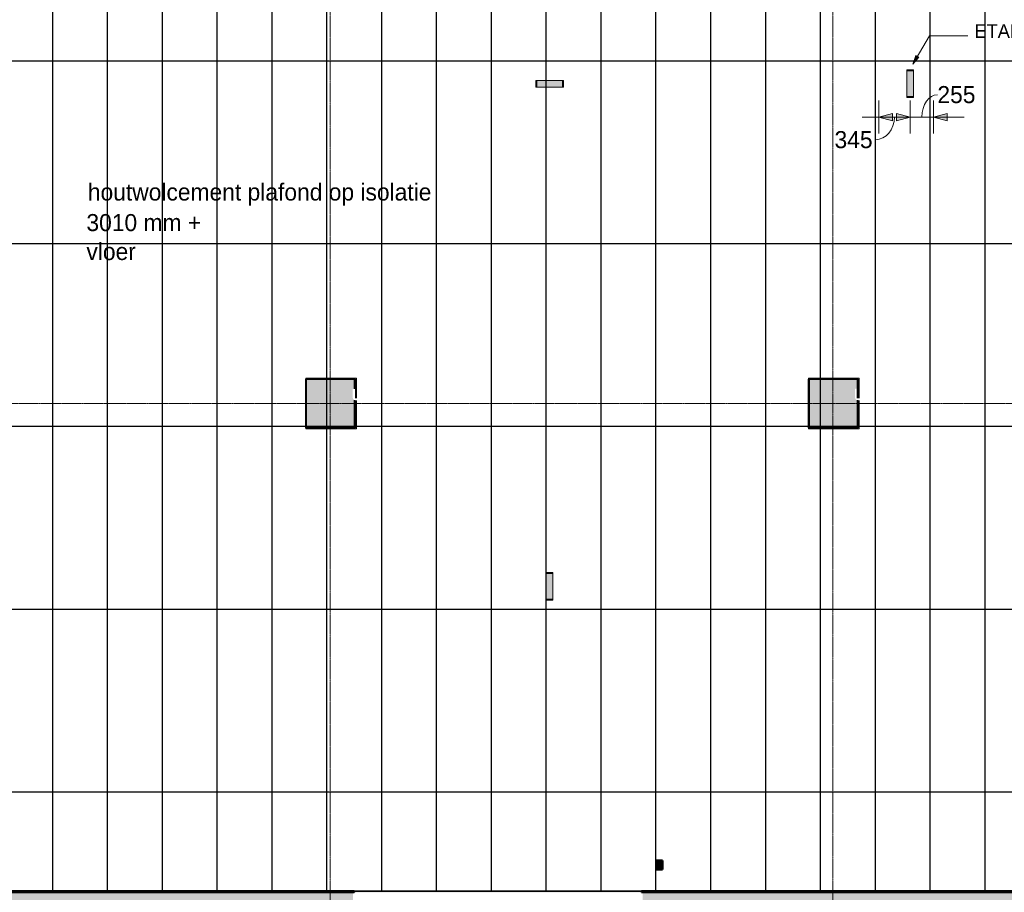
# Model space of a CAD drawing. Header units: millimetres. Extents: x -1224 to 86389, y -20577 to 46356.
# Tile 12 of 46: x 12119 to 22891, y 19478 to 29029. Entities that reach past the tile are written whole.
import ezdxf

# ---------------------------------------------------------------- set-up
doc = ezdxf.new("R2010")
doc.units = ezdxf.units.MM
doc.linetypes.add('stramien', pattern=[22.225, 12.7, -3.175, 3.175, -3.175])
for name, color, linetype, lineweight in [('A-ANNO-DIMS', 1, 'Continuous', 18), ('A-ANNO-IDEN', 2, 'Continuous', 18), ('A-CLNG-IDEN', 6, 'Continuous', 18), ('A-CLNG-SUSP', 5, 'Continuous', 25), ('A-FLOR-PATT', 8, 'Continuous', 18), ('A-GENM', 6, 'Continuous', 18), ('A-WALL-PATT', 2, 'Continuous', 50), ('I-WALL', 2, 'Continuous', 25), ('S-COLS', 6, 'Continuous', 18), ('S-GRID', 1, 'Continuous', 18)]:
    doc.layers.add(name, color=color, linetype=linetype, lineweight=lineweight)
doc.layers.add('ATN HWC', color=240, linetype='Continuous')
doc.styles.add('Frutiger', font='txt', dxfattribs={"height": 186.571782})
doc.styles.add('Frutiger_2', font='txt', dxfattribs={"height": 149.257426})

msp = doc.modelspace()

# ---------------------------------------------------------------- hatches: boundary and pattern name
at = {"layer": 'A-ANNO-DIMS'}
for points in [[(21516.6, 27963.5), (21666.6, 27923.3), (21666.6, 28003.7)], [(21861.8, 27963.5), (21711.8, 28003.7), (21711.8, 27923.3)], [(21861.8, 27963.5), (21711.8, 28003.7), (21711.8, 27923.3)], [(22116.6, 27963.5), (22266.6, 27923.3), (22266.6, 28003.7)]]:
    msp.add_hatch(color=256, dxfattribs=at).paths.add_polyline_path(points, flags=0)
at = {"layer": 'A-ANNO-IDEN'}
msp.add_hatch(color=256, dxfattribs=at).paths.add_polyline_path([(21889, 28542.9), (21955.1, 28620), (21924.7, 28637.9)], flags=0)
at = {"layer": 'A-FLOR-PATT'}
h = msp.add_hatch(color=50, dxfattribs=at)
h.paths.add_polyline_path([(52906.9, 2678.2), (53916.6, 2678.2), (53916.6, 2928.2), (54166.6, 2928.2), (54166.6, 2980.2), (52283.6, 2980.2), (52283.6, 2678.2), (52292.3, 2678.2)], flags=0)
h.paths.add_polyline_path([(50449.6, 2678.2), (52083.6, 2678.2), (52083.6, 2980.2), (50449.6, 2980.2), (50449.6, 2871.9)], flags=0)
h.paths.add_polyline_path([(50249.6, 2978.2), (50249.6, 2980.2), (43716.6, 2980.2), (43716.6, 2978.2), (47375, 2978.2)], flags=0)
h.paths.add_polyline_path([(42729.6, 8041.2), (43303.6, 8041.2), (43303.6, 8615.2), (42729.6, 8615.2), (42729.6, 8051.2)], flags=0)
h.paths.add_polyline_path([(48783.6, 8051.2), (48793.6, 8051.2), (48793.6, 8605.2), (48239.6, 8605.2), (48239.6, 8051.2), (48249.6, 8051.2)], flags=0)
h.paths.add_polyline_path([(48759.1, 8061.2), (48249.6, 8061.2), (48249.6, 8595.2), (48783.6, 8595.2), (48783.6, 8061.2), (48763.3, 8061.2)], flags=0)
h.paths.add_polyline_path([(42749.6, 8061.2), (42749.6, 8595.2), (43283.6, 8595.2), (43283.6, 8061.2)], flags=0)
h.paths.add_polyline_path([(43303.6, 13541.2), (43303.6, 14115.2), (42729.6, 14115.2), (42729.6, 13541.2), (43283.6, 13541.2)], flags=0)
h.paths.add_polyline_path([(48783.6, 13551.2), (48793.6, 13551.2), (48793.6, 14105.2), (48239.6, 14105.2), (48239.6, 13551.2), (48249.6, 13551.2)], flags=0)
h.paths.add_polyline_path([(48778.3, 13561.2), (48249.6, 13561.2), (48249.6, 14095.2), (48783.6, 14095.2), (48783.6, 13561.2)], flags=0)
h.paths.add_polyline_path([(43260.8, 13561.2), (42749.6, 13561.2), (42749.6, 14095.2), (43283.6, 14095.2), (43283.6, 13561.2)], flags=0)
h.paths.add_polyline_path([(54136.2, 17385.2), (54166.6, 17385.2), (54166.6, 17395.2), (53816.6, 17395.2), (53816.6, 17385.2)], flags=0)
h.paths.add_polyline_path([(43715.1, 17393.2), (43716.6, 17393.2), (43716.6, 17395.2), (37666.6, 17395.2), (37666.6, 17393.2), (43687.1, 17393.2)], flags=0)
h.paths.add_polyline_path([(53816.6, 17595.2), (54166.6, 17595.2), (54166.6, 17605.2), (53816.6, 17605.2)], flags=0)
h.paths.add_polyline_path([(43116.6, 17705.2), (43116.6, 17715.2), (42916.6, 17715.2), (42916.6, 17705.2), (43072.5, 17705.2)], flags=0)
h.paths.add_polyline_path([(41566.6, 17908.2), (41566.6, 19078.2), (41416.6, 19078.2), (41416.6, 17908.2), (41535.8, 17908.2)], flags=0)
h.paths.add_polyline_path([(48240.6, 19051.2), (48793.6, 19051.2), (48793.6, 19605.2), (48240.6, 19605.2), (48240.6, 19227.9)], flags=0)
h.paths.add_polyline_path([(48763.4, 19061.2), (48249.6, 19061.2), (48249.6, 19595.2), (48783.6, 19595.2), (48783.6, 19061.2)], flags=0)
h.paths.add_polyline_path([(54166.6, 19227.9), (54166.6, 19228.2), (54136.2, 19227.9)], flags=0)
h.paths.add_polyline_path([(31748.7, 19478.2), (31916.6, 19478.2), (31916.6, 19480.2), (18922, 19480.2), (18922, 19490.2), (15782, 19490.2), (15782, 19480.2), (4674.6, 19480.2), (4674.6, 19490.2), (4666.6, 19490.2), (4666.6, 19478.2), (31743.1, 19478.2)], flags=0)
h.paths.add_polyline_path([(41535.8, 19578.2), (41566.6, 19578.2), (41565.5, 20734.4), (41416.6, 20734.4), (41416.6, 19578.2)], flags=0)
h.paths.add_polyline_path([(43564.6, 20951.2), (43564.6, 21061.2), (43563.3, 21061.2), (43563.3, 20951.2)], flags=0)
h.paths.add_polyline_path([(31916.6, 21051.2), (31916.6, 23626.2), (31766.6, 23626.2), (31766.6, 23346.8), (31770.6, 23346.8), (31770.6, 21682.8), (31766.6, 21682.8), (31766.6, 21051.2)], flags=0)
h.paths.add_polyline_path([(31656.6, 21051.2), (31656.6, 23736.2), (31606.6, 23736.2), (31606.6, 21051.2)], flags=0)
h.paths.add_polyline_path([(53521.6, 21051.2), (54166.6, 21051.2), (54166.6, 21061.2), (53816.6, 21061.2), (53816.6, 21051.9), (52292.3, 21051.2)], flags=0)
h.paths.add_polyline_path([(35990.6, 21053.2), (35990.6, 21061.2), (32116.6, 21061.2), (32116.6, 21053.2), (35082, 21053.2)], flags=0)
h.paths.add_polyline_path([(36090.6, 21053.2), (36416.6, 21053.2), (36416.6, 21061.2), (36090.6, 21061.2)], flags=0)
h.paths.add_polyline_path([(46784.3, 21061.9), (46784.3, 21062.9), (46774.3, 21061.9)], flags=0)
h.paths.add_polyline_path([(54136.2, 21261.2), (54166.6, 21261.2), (54166.6, 21271.2), (53816.6, 21271.2), (53816.6, 21261.2)], flags=0)
h.paths.add_polyline_path([(54166.6, 22894.9), (54166.6, 22895.2), (54136.2, 22894.9)], flags=0)
h.paths.add_polyline_path([(31916.6, 23736.2), (31916.6, 23968.4), (31906.6, 23968.4), (31906.6, 23736.2), (31911.6, 23736.2)], flags=0)
h.paths.add_polyline_path([(32116.6, 23781.2), (32121.6, 23781.2), (32121.6, 23791.2), (32126.6, 23791.2), (32126.6, 24551.2), (32121.6, 24551.2), (32121.6, 24561.2), (32116.6, 24561.2), (32116.6, 23789.7)], flags=0)
h.paths.add_polyline_path([(48239.6, 24541.2), (48803.6, 24541.2), (48803.6, 24717.9), (48793.6, 24717.9), (48793.6, 24551.2), (48239.6, 24551.2), (48239.6, 24717.9), (48229.6, 24717.9), (48229.6, 24541.2)], flags=0)
h.paths.add_polyline_path([(32288.6, 24551.2), (32293.6, 24551.2), (32293.6, 25105.2), (32123.6, 25105.2), (32123.6, 26910.2), (32091.6, 26910.2), (32091.6, 25105.2), (31739.6, 25105.2), (31739.6, 25095.2), (32283.6, 25095.2), (32283.6, 24561.2), (32288.6, 24561.2)], flags=0)
h.paths.add_polyline_path([(31916.6, 24551.2), (31916.6, 24561.2), (31911.6, 24561.2), (31911.6, 24551.2)], flags=0)
h.paths.add_polyline_path([(31739.6, 24551.2), (31749.6, 24551.2), (31749.6, 24556.2), (31739.6, 24556.2)], flags=0)
h.paths.add_polyline_path([(26792.7, 24561.2), (26791.6, 24863), (26786.8, 24864.5), (26783.6, 24865.2), (26784.2, 24561.2)], flags=0)
h.paths.add_polyline_path([(21289.8, 24862.8), (21289.8, 24863.9), (21287.7, 24863.2)], flags=0)
h.paths.add_polyline_path([(21283.6, 24561.2), (21292.7, 24561.2), (21292.7, 24861.8), (21289.8, 24862.8), (21283.6, 24862.4), (21283.6, 24584.6)], flags=0)
h.paths.add_polyline_path([(15783.6, 24561.2), (15792.7, 24561.2), (15791.6, 24863), (15788, 24864.2), (15783.6, 24865.2), (15783.6, 24584.6)], flags=0)
h.paths.add_polyline_path([(10289.8, 24862.8), (10289.8, 24863.9), (10287.7, 24863.2)], flags=0)
h.paths.add_polyline_path([(10292.7, 24561.2), (10292.7, 24861.8), (10289.8, 24862.8), (10283.6, 24862.4), (10283.6, 24561.2)], flags=0)
h.paths.add_polyline_path([(54136.2, 24717.9), (54166.6, 24717.9), (54166.6, 24728.2), (53844.6, 24727.9), (53844.6, 24717.9)], flags=0)
h.paths.add_polyline_path([(21288.7, 24885.4), (21292.7, 24885.7), (21292.7, 25095.2), (21283.6, 25095.2), (21284.3, 24887.2), (21288.5, 24885.5)], flags=0)
h.paths.add_polyline_path([(10288.7, 24885.4), (10292.7, 24885.7), (10292.7, 25095.2), (10283.6, 25095.2), (10284.3, 24887.2), (10288.5, 24885.5)], flags=0)
h.paths.add_polyline_path([(26786.8, 24892.5), (26786, 24891.6), (26786.4, 24891.5)], flags=0)
h.paths.add_polyline_path([(26792.7, 24885.8), (26792.7, 25095.2), (26783.6, 25095.2), (26784.2, 24989), (26786.4, 24987.5), (26786.8, 24986.5), (26787.6, 24890.8), (26789.3, 24887.2), (26791.6, 24886.3)], flags=0)
h.paths.add_polyline_path([(15786.8, 24892.5), (15786, 24891.6), (15786.4, 24891.5)], flags=0)
h.paths.add_polyline_path([(15792.7, 24885.8), (15792.7, 25095.2), (15783.6, 25095.2), (15783.6, 24989.3), (15786.4, 24987.5), (15786.8, 24986.5), (15787.6, 24890.8), (15789.3, 24887.2)], flags=0)
h.paths.add_polyline_path([(53844.6, 24928.2), (54166.6, 24928.2), (54166.6, 24937.9), (53844.6, 24937.9)], flags=0)
h.paths.add_polyline_path([(48803.6, 24937.9), (48803.6, 25115.2), (48409.6, 25115.2), (48409.6, 25105.2), (48793.6, 25105.2), (48793.6, 24937.9)], flags=0)
h.paths.add_polyline_path([(48229.6, 24937.9), (48239.6, 24937.9), (48239.6, 25105.2), (48399.6, 25105.2), (48399.6, 25115.2), (48229.6, 25115.2), (48229.6, 25095.2)], flags=0)
h.paths.add_polyline_path([(54166.6, 26560.9), (54166.6, 26561.2), (54136.2, 26560.9)], flags=0)
h.paths.add_polyline_path([(32091.6, 27020.2), (34442.6, 27020.2), (34442.6, 27266.6), (34438.6, 27266.6), (34438.6, 28675.2), (34436.6, 28675.2), (34436.6, 27255.2), (34440.6, 27255.2), (34440.6, 27145.2), (34413.6, 27145.2), (34413.6, 27045.2), (32183.6, 27045.2), (32183.6, 30061.2), (31749.6, 30061.2), (31749.6, 30055.2), (31941.6, 30055.2), (31941.6, 30060.2), (32091.6, 30060.2), (32091.6, 27174.2)], flags=0)
h.paths.add_polyline_path([(36553.6, 27020.2), (38824.6, 27020.2), (38824.6, 35678.2), (37616.6, 35678.2), (37616.6, 35641.2), (38766.6, 35641.2), (38766.6, 35541.2), (38801.6, 35540.6), (38801.6, 27045.2), (36553.6, 27045.2), (36553.6, 27145.2), (36529.6, 27145.2), (36530.6, 27020.2)], flags=0)
h.paths.add_polyline_path([(44301.8, 27070.2), (44601.6, 27070.4), (44601.3, 27259.7), (43061.6, 27259.7), (43061.6, 27070.2), (43994.5, 27070.2)], flags=0)
h.paths.add_polyline_path([(42951.6, 27070.2), (42951.6, 27359.7), (42945.6, 27359.7), (42945.6, 27111.2), (38934.6, 27111.2), (38934.6, 27070.2), (42945.6, 27070.2)], flags=0)
h.paths.add_polyline_path([(34555.6, 28329.7), (34555.6, 28339.7), (34548.6, 28339.7), (34548.6, 28334.7), (34552.6, 28334.7), (34552.6, 28329.7)], flags=0)
h.paths.add_polyline_path([(36419.6, 28329.7), (36419.6, 28334.7), (36423.6, 28334.7), (36423.6, 28339.7), (36411.6, 28339.7), (36411.6, 28329.7)], flags=0)
h.paths.add_polyline_path([(54166.6, 28394.9), (54166.6, 28395.2), (54136.2, 28394.9)], flags=0)
h.paths.add_polyline_path([(36423.6, 28439.7), (36423.6, 28565.2), (36420.6, 28565.2), (36420.6, 28465.2), (34548.6, 28465.2), (34549.5, 28439.7), (36420.6, 28439.7)], flags=0)
h.paths.add_polyline_path([(22889.6, 29514.2), (22949.6, 29514.2), (22949.6, 30061.2), (22814.6, 30061.2), (22814.6, 30041.2), (22889.6, 30041.2), (22889.6, 29846)], flags=0)
h.paths.add_polyline_path([(48446.6, 30041.2), (48803.6, 30041.2), (48803.6, 30615.2), (48229.6, 30615.2), (48229.6, 30041.2), (48436.6, 30041.2)], flags=0)
h.paths.add_polyline_path([(37249.6, 30041.2), (37808.3, 30041.2), (37808.3, 30615.2), (37234.3, 30615.2), (37234.3, 30041.2)], flags=0)
h.paths.add_polyline_path([(19134.8, 30041.2), (19278.6, 30041.2), (19278.6, 30061.2), (19083.6, 30061.2), (19083.6, 30051.2), (19073.6, 30051.2), (19073.6, 30041.2), (19101, 30041.2)], flags=0)
h.paths.add_polyline_path([(21074.5, 30041.2), (21283.6, 30041.2), (21283.6, 30051.2), (20749.6, 30051.2), (20749.6, 30041.2), (20945, 30041.2)], flags=0)
h.paths.add_polyline_path([(48446.6, 30051.2), (48239.6, 30051.2), (48239.6, 30605.2), (48793.6, 30605.2), (48793.6, 30051.2), (48586.6, 30051.2)], flags=0)
h.paths.add_polyline_path([(37569.2, 30061.2), (37249.6, 30061.2), (37249.6, 30595.2), (37783.6, 30595.2), (37783.6, 30061.2), (37621.3, 30061.2)], flags=0)
h.paths.add_polyline_path([(26244.6, 30061.2), (26249.6, 30061.8), (26249.6, 30595.2), (26244.6, 30595.2), (26244.6, 30061.9)], flags=0)
h.paths.add_polyline_path([(15783.6, 30061.2), (15792.7, 30061.2), (15792.7, 30595.2), (15783.6, 30595.2), (15783.6, 30162.2)], flags=0)
h.paths.add_polyline_path([(10292.7, 30061.2), (10292.7, 30595.2), (10283.6, 30595.2), (10283.6, 30061.2)], flags=0)
h.paths.add_polyline_path([(22746.6, 30186.2), (22749.6, 30186.2), (22749.6, 30328.2), (22746.6, 30327.7)], flags=0)
h.paths.add_polyline_path([(19283.6, 30186.2), (19286.6, 30186.2), (19286.6, 30328.2), (19283.6, 30328.2), (19283.6, 30221.2)], flags=0)
h.paths.add_polyline_path([(32183.6, 30595.2), (32183.6, 35641.2), (37416.6, 35641.2), (37416.6, 35678.2), (32116.6, 35678.2), (32116.6, 30595.2)], flags=0)
h.paths.add_polyline_path([(31445.8, 31495.2), (31916.6, 31495.2), (31916.6, 31508.2), (26244.6, 31508.2), (26244.6, 31495.2), (31401.6, 31495.2)], flags=0)
h.paths.add_polyline_path([(24787.8, 31508.2), (24787.8, 31508.7), (24783.6, 31508.2)], flags=0)
h.paths.add_polyline_path([(54166.6, 33894.9), (54166.6, 33895.2), (54136.2, 33894.9)], flags=0)
h.paths.add_polyline_path([(38155.3, 35306.2), (38591.6, 35306.2), (38591.6, 35431.2), (37646.6, 35431.2), (37646.8, 35306.2)], flags=0)
h.paths.add_polyline_path([(35082, 35306.2), (35438.6, 35306.2), (35438.6, 35431.2), (34478.6, 35431.2), (34478.8, 35306.2)], flags=0)
h.paths.add_polyline_path([(17449.6, 35628.2), (17449.6, 35978.2), (17249.6, 35978.2), (17249.6, 35628.2), (17257.1, 35628.2)], flags=0)
h.paths.add_polyline_path([(42457.8, 35668.2), (48436.6, 35668.2), (48436.6, 35678.2), (41376.6, 35678.2), (41376.6, 35668.2), (41843.2, 35668.2)], flags=0)
h.paths.add_polyline_path([(4671.6, 35673.2), (4676.6, 35673.2), (4676.6, 35678.2), (4666.6, 35677.2), (4666.6, 35673.2), (4671, 35673.2)], flags=0)
h.paths.add_polyline_path([(53916.3, 35728.2), (53916.6, 35728.2), (53916.3, 35938.9)], flags=0)
h.paths.add_polyline_path([(38924.6, 35828.2), (39249.6, 35828.2), (39249.6, 35978.2), (37616.6, 35978.2), (37616.6, 35828.2), (38824.6, 35828.2)], flags=0)
h.paths.add_polyline_path([(36311.3, 35828.2), (37416.6, 35828.2), (37416.6, 35978.2), (35783.6, 35978.2), (35783.6, 35828.2)], flags=0)
h.paths.add_polyline_path([(18793.7, 35968.2), (19083.6, 35968.2), (19083.6, 35978.2), (17459.6, 35978.2), (17459.6, 35968.2), (18486.4, 35968.2)], flags=0)
at = {"layer": 'A-GENM'}
for points in [[(21861.8, 28188.2), (21898.3, 28188.2), (21898.3, 28468.2), (21825.3, 28468.2), (21825.3, 28188.2), (21852.4, 28188.2)], [(18056.6, 28328.2), (18056.6, 28364.7), (17776.6, 28364.7), (17776.6, 28291.7), (18056.6, 28291.7), (18056.6, 28318.8)], [(17916.6, 22968.2), (17880.1, 22968.2), (17880.1, 22688.2), (17953.1, 22688.2), (17953.1, 22968.2), (17926, 22968.2)]]:
    msp.add_hatch(color=256, dxfattribs=at).paths.add_polyline_path(points, flags=0)
h = msp.add_hatch(dxfattribs=at)
h.set_pattern_fill('FP_113', color=256, style=0, pattern_type=2)
h.set_pattern_definition([(0, (0.0004, -0.0001), (406.4, 101.6), [33.528, -271.272, 33.528, -271.272, -1625.6]), (0, (0.0004, -0.0001), (406.4, 101.6), [-609.6, 33.528, -576.072, 33.528, -271.272, -711.2]), (0, (0.0004, -0.0001), (406.4, 101.6), [-1524, 33.528, -169.672, 33.528, -474.472]), (120, (152.4, 50.8), (-291.18818, 301.15272), [33.528, -271.272, 33.528, -1896.872]), (120, (152.4, 50.8), (-291.18818, 301.15272), [-338.328, -271.272, 33.528, -576.072, -1016]), (120, (152.4, 50.8), (-291.18818, 301.15272), [-1219.2, 33.528, -271.272, 33.528, -677.672]), (120, (152.4, 50.8), (-291.18818, 301.15272), [-1557.528, -169.672, 33.528, -474.472]), (240, (203.2, 254), (-115.21182, -402.75272), [33.528, -271.272, 33.528, -1896.872]), (240, (203.2, 254), (-115.21182, -402.75272), [-338.328, -271.272, 33.528, -576.072, -1016]), (240, (203.2, 254), (-115.21182, -402.75272), [-1219.2, 33.528, -271.272, 33.528, -677.672]), (240, (203.2, 254), (-115.21182, -402.75272), [-1557.528, -169.672, 33.528, -474.472])])
h.paths.add_polyline_path([(15794.8, 24862.8), (15794.8, 24863.9), (15792.7, 24863.2)], flags=0)
h.paths.add_polyline_path([(15413.1, 24551.2), (15802.7, 24551.2), (15802.7, 24861.8), (15794.8, 24862.8), (15792.7, 24862.4), (15792.7, 24561.2), (15258.7, 24561.2), (15258.7, 25095.2), (15792.7, 25095.2), (15793.7, 24885.4), (15802.7, 24885.7), (15802.7, 25105.2), (15248.7, 25105.2), (15248.7, 24551.2)], flags=0)
h = msp.add_hatch(dxfattribs=at)
h.set_pattern_fill('FP_112', color=256, style=0, pattern_type=2)
h.set_pattern_definition([(0, (0.0004, -0.0001), (406.4, 101.6), [33.528, -271.272, 33.528, -271.272, -1625.6]), (0, (0.0004, -0.0001), (406.4, 101.6), [-609.6, 33.528, -576.072, 33.528, -271.272, -711.2]), (0, (0.0004, -0.0001), (406.4, 101.6), [-1524, 33.528, -169.672, 33.528, -474.472]), (120, (152.4, 50.8), (-291.18818, 301.15272), [33.528, -271.272, 33.528, -1896.872]), (120, (152.4, 50.8), (-291.18818, 301.15272), [-338.328, -271.272, 33.528, -576.072, -1016]), (120, (152.4, 50.8), (-291.18818, 301.15272), [-1219.2, 33.528, -271.272, 33.528, -677.672]), (120, (152.4, 50.8), (-291.18818, 301.15272), [-1557.528, -169.672, 33.528, -474.472]), (240, (203.2, 254), (-115.21182, -402.75272), [33.528, -271.272, 33.528, -1896.872]), (240, (203.2, 254), (-115.21182, -402.75272), [-338.328, -271.272, 33.528, -576.072, -1016]), (240, (203.2, 254), (-115.21182, -402.75272), [-1219.2, 33.528, -271.272, 33.528, -677.672]), (240, (203.2, 254), (-115.21182, -402.75272), [-1557.528, -169.672, 33.528, -474.472])])
h.paths.add_polyline_path([(20748.7, 24551.2), (21302.7, 24551.2), (21302.7, 24861.8), (21292.7, 24861.8), (21292.7, 24561.2), (20758.7, 24561.2), (20758.7, 25095.2), (21292.7, 25095.2), (21292.7, 24885.7), (21302.7, 24885.7), (21302.7, 25105.2), (20748.7, 25105.2), (20748.7, 24783.8)], flags=0)
at = {"layer": 'A-WALL-PATT', "lineweight": 25}
msp.add_hatch(color=256, dxfattribs=at).paths.add_polyline_path([(19153.3, 19728.2), (19153.3, 19828.2), (19083.3, 19828.2), (19083.3, 19728.2), (19101, 19728.2)], flags=0)
h = msp.add_hatch(color=7, dxfattribs=at)
h.paths.add_polyline_path([(32216.6, 19178.2), (32216.6, 19478.2), (18933.6, 19478.2), (18933.6, 19178.2), (32008.7, 19178.2)], flags=0)
h.paths.add_polyline_path([(15766.6, 19178.2), (15766.6, 19478.2), (4366.6, 19478.2), (4366.6, 19178.2), (12954.5, 19178.2)], flags=0)
at = {"layer": 'S-COLS', "lineweight": 5}
msp.add_hatch(color=256, dxfattribs=at).paths.add_polyline_path([(15720.4, 24561.2), (15783.6, 24561.2), (15783, 24865.4), (15777.4, 24867.8), (15767.1, 24877.5), (15763.7, 24889.5), (15763.2, 24893.6), (15762.8, 24895.4), (15763.2, 24987.5), (15766.3, 24989.4), (15774.8, 24990.6), (15783.6, 24990.6), (15783.6, 25095.2), (15249.6, 25095.2), (15249.6, 24561.2), (15413.1, 24561.2)], flags=0)
h = msp.add_hatch(color=256, dxfattribs=at)
h.paths.add_polyline_path([(21281.8, 24892.5), (21281, 24891.6), (21281.4, 24891.5)], flags=0)
h.paths.add_polyline_path([(20749.6, 24561.2), (21283.6, 24561.2), (21283, 24864.2), (21272.4, 24867.8), (21262, 24877.8), (21258.7, 24889.5), (21258.2, 24893.6), (21257.8, 24895.4), (21258.2, 24987.5), (21261.3, 24989.4), (21269.8, 24990.6), (21278.3, 24989.4), (21281.4, 24987.5), (21281.8, 24986.5), (21282.6, 24890.8), (21283.6, 24888.5), (21283.6, 25095.2), (20749.6, 25095.2), (20749.6, 24783.8)], flags=0)
h.paths.add_polyline_path([(21283.6, 24887.5), (21282.8, 24888.8), (21283.5, 24887.5)], flags=0)

# ---------------------------------------------------------------- linework, layer by layer
at = {"layer": 'A-ANNO-DIMS'}
for p, q in [((21516.6, 28143.5), (21516.6, 27783.5)), ((21516.6, 27963.5), (21516.6, 28143.5)), ((21861.8, 28143.5), (21861.8, 27783.5)), ((21861.8, 27963.5), (21861.8, 28143.5)), ((21861.8, 28143.5), (21861.8, 27783.5)), ((21861.8, 27963.5), (21861.8, 28143.5)), ((22116.6, 28143.5), (22116.6, 27783.5)), ((22116.6, 27963.5), (22116.6, 28143.5)), ((21336.6, 27963.5), (21861.8, 27963.5)), ((21666.6, 28003.7), (21516.6, 27963.5)), ((21516.6, 27963.5), (21666.6, 27923.3)), ((21666.6, 27923.3), (21666.6, 28003.7)), ((21861.8, 27963.5), (21711.8, 28003.7)), ((21711.8, 28003.7), (21711.8, 27923.3)), ((21861.8, 27963.5), (21711.8, 28003.7)), ((21711.8, 28003.7), (21711.8, 27923.3)), ((21711.8, 27923.3), (21861.8, 27963.5)), ((21711.8, 27923.3), (21861.8, 27963.5)), ((21861.8, 27963.5), (22451.9, 27963.5)), ((22266.6, 28003.7), (22116.6, 27963.5)), ((22116.6, 27963.5), (22266.6, 27923.3)), ((22266.6, 27923.3), (22266.6, 28003.7))]:
    msp.add_line(p, q, dxfattribs=at)
for centre, major_axis, ratio, start_param, end_param in [((22159, 27963.5), (0, 244.5), 0.6943396, 0, 1.5707963), ((21479.8, 27963.5), (0, 248.5), 0.8423707, 3.1415927, 4.712389)]:
    msp.add_ellipse(centre, major_axis=major_axis, ratio=ratio, start_param=start_param, end_param=end_param, dxfattribs=at)
at = {"layer": 'A-ANNO-IDEN'}
for p, q in [((21889, 28542.9), (22071.5, 28851.5)), ((22071.5, 28851.5), (22493.4, 28851.5)), ((21924.7, 28637.9), (21889, 28542.9)), ((21889, 28542.9), (21955.1, 28620)), ((21955.1, 28620), (21924.7, 28637.9))]:
    msp.add_line(p, q, dxfattribs=at)
at = {"layer": 'A-CLNG-SUSP'}
msp.add_line((18922, 19490.2), (15782, 19490.2), dxfattribs=at)
at = {"layer": 'A-GENM'}
for p, q in [((21825.3, 28480.2), (21825.3, 28468.2)), ((21898.3, 28480.2), (21825.3, 28480.2)), ((21825.3, 28468.2), (21898.3, 28468.2)), ((21825.3, 28468.2), (21825.3, 28188.2)), ((21898.3, 28468.2), (21825.3, 28468.2)), ((21898.3, 28468.2), (21898.3, 28480.2)), ((21898.3, 28188.2), (21898.3, 28468.2)), ((17776.6, 28364.7), (17764.6, 28364.7)), ((17764.6, 28364.7), (17764.6, 28291.7)), ((17776.6, 28291.7), (17776.6, 28364.7)), ((18056.6, 28364.7), (17776.6, 28364.7)), ((17776.6, 28364.7), (17776.6, 28291.7)), ((18068.6, 28364.7), (18056.6, 28364.7)), ((18056.6, 28364.7), (18056.6, 28291.7)), ((18056.6, 28291.7), (18056.6, 28364.7)), ((18068.6, 28291.7), (18068.6, 28364.7)), ((17764.6, 28291.7), (17776.6, 28291.7)), ((17776.6, 28291.7), (18056.6, 28291.7)), ((18056.6, 28291.7), (18068.6, 28291.7)), ((21825.3, 28188.2), (21825.3, 28176.2)), ((21898.3, 28188.2), (21825.3, 28188.2)), ((21825.3, 28188.2), (21898.3, 28188.2)), ((21825.3, 28176.2), (21898.3, 28176.2)), ((21898.3, 28176.2), (21898.3, 28188.2)), ((15248.7, 25105.2), (15802.7, 25105.2)), ((15248.7, 24551.2), (15248.7, 25105.2)), ((15802.7, 25105.2), (15802.7, 24885.5)), ((20748.7, 25105.2), (21302.7, 25105.2)), ((20748.7, 24551.2), (20748.7, 25105.2)), ((21302.7, 25105.2), (21302.7, 24885.5)), ((15792.7, 25095.2), (15258.7, 25095.2)), ((15258.7, 25095.2), (15258.7, 24561.2)), ((15792.7, 24885.8), (15792.7, 25095.2)), ((21292.7, 25095.2), (20758.7, 25095.2)), ((20758.7, 25095.2), (20758.7, 24561.2)), ((21292.7, 24885.5), (21292.7, 25095.2)), ((15792.7, 24561.2), (15792.7, 24863)), ((15802.7, 24861.8), (15802.7, 24551.2)), ((21292.7, 24561.2), (21292.7, 24861.8)), ((21302.7, 24861.8), (21302.7, 24551.2)), ((15258.7, 24561.2), (15792.7, 24561.2)), ((20758.7, 24561.2), (21292.7, 24561.2)), ((15802.7, 24551.2), (15248.7, 24551.2)), ((21302.7, 24551.2), (20748.7, 24551.2)), ((17880.1, 22980.2), (17880.1, 22968.2)), ((17953.1, 22980.2), (17880.1, 22980.2)), ((17880.1, 22968.2), (17953.1, 22968.2)), ((17880.1, 22968.2), (17880.1, 22688.2)), ((17953.1, 22968.2), (17880.1, 22968.2)), ((17953.1, 22968.2), (17953.1, 22980.2)), ((17953.1, 22688.2), (17953.1, 22968.2)), ((17880.1, 22688.2), (17880.1, 22676.2)), ((17953.1, 22688.2), (17880.1, 22688.2)), ((17880.1, 22688.2), (17953.1, 22688.2)), ((17880.1, 22676.2), (17953.1, 22676.2)), ((17953.1, 22676.2), (17953.1, 22688.2))]:
    msp.add_line(p, q, dxfattribs=at)
at = {"layer": 'A-WALL-PATT', "lineweight": 18}
for p, q in [((12277.2, 19486.7), (12275.3, 19490.2)), ((12599.7, 19490.2), (12593.9, 19480.2)), ((12867.6, 19480.2), (12861.8, 19490.2)), ((12951.7, 19490.2), (12949.9, 19487.1)), ((13454.2, 19480.2), (13448.4, 19490.2)), ((13772.9, 19490.2), (13769, 19483.4)), ((14007.5, 19490.2), (14001.8, 19480.2)), ((15415.3, 19490.2), (15409.6, 19480.2)), ((20929.3, 19490.2), (20923.5, 19480.2)), ((21426.3, 19489.7), (21426, 19490.2)), ((21549.1, 19480.2), (21548.4, 19481.5)), ((21750.1, 19489.6), (21744.7, 19480.2)), ((22605, 19480.2), (22599.2, 19490.2)), ((22837.8, 19483.4), (22833.8, 19490.2))]:
    msp.add_line(p, q, dxfattribs=at)
at = {"layer": 'ATN HWC', "color": 3}
msp.add_lwpolyline([(4676.6, 35668.2), (4676.6, 19490.2), (31656.6, 19490.2), (31656.6, 23736.2), (31906.6, 23736.2), (31941.6, 29364.2), (22739.6, 29364.2), (22739.6, 30041.2), (19073.6, 30041.2), (19073.6, 35618.2), (17239.6, 35618.2), (17239.6, 35668.2)], close=True, dxfattribs=at)
at = {"layer": 'ATN HWC'}
for points in [[(12476.6, 35668.2), (12476.6, 19490.2)], [(13076.6, 35668.2), (13076.6, 19490.2)], [(13676.6, 35668.2), (13676.6, 19490.2)], [(14276.6, 35668.2), (14276.6, 19490.2)], [(14876.6, 35668.2), (14876.6, 19490.2)], [(15476.6, 35668.2), (15476.6, 19490.2)], [(16076.6, 35668.2), (16076.6, 19490.2)], [(16676.6, 35668.2), (16676.6, 19490.2)], [(17276.6, 35668.2), (17276.6, 19490.2)], [(17876.6, 35668.2), (17876.6, 19490.2)], [(18476.6, 35668.2), (18476.6, 19490.2)], [(19076.6, 30041.2), (19076.6, 19490.2)], [(19676.6, 30041.2), (19676.6, 19490.2)], [(20276.6, 30041.2), (20276.6, 19490.2)], [(20876.6, 30041.2), (20876.6, 19490.2)], [(21476.6, 30041.2), (21476.6, 19490.2)], [(22076.6, 30041.2), (22076.6, 19490.2)], [(22676.6, 30041.2), (22676.6, 19490.2)], [(4676.6, 28579.2), (31941.6, 28579.2)], [(4676.6, 26579.2), (31941.6, 26579.2)], [(4676.6, 24579.2), (31941.6, 24579.2)], [(4676.6, 22579.2), (31941.6, 22579.2)], [(4676.6, 20579.2), (31941.6, 20579.2)]]:
    msp.add_lwpolyline(points, dxfattribs=at)
at = {"layer": 'I-WALL', "lineweight": 50}
for p, q in [((19083.3, 19728.2), (19083.3, 19828.2)), ((19083.3, 19828.2), (19153.3, 19828.2)), ((19153.3, 19828.2), (19153.3, 19728.2)), ((19153.3, 19728.2), (19083.3, 19728.2)), ((15776.6, 19480.2), (4674.6, 19480.2)), ((4676.6, 19490.2), (15776.6, 19490.2)), ((15776.6, 19490.2), (15776.6, 19480.2)), ((18923.6, 19480.2), (18923.6, 19490.2)), ((18923.6, 19490.2), (31656.6, 19490.2)), ((31924.6, 19480.2), (18923.6, 19480.2))]:
    msp.add_line(p, q, dxfattribs=at)
at = {"layer": 'I-WALL'}
for p, q in [((15782, 19490.2), (15776.6, 19490.2)), ((15776.6, 19480.2), (15782, 19480.2)), ((15782, 19480.2), (15782, 19490.2)), ((18922, 19490.2), (18922, 19480.2)), ((18923.6, 19490.2), (18922, 19490.2)), ((18922, 19480.2), (18923.6, 19480.2))]:
    msp.add_line(p, q, dxfattribs=at)
at = {"layer": 'S-COLS', "color": 250, "lineweight": 35}
for p, q in [((15249.6, 24561.2), (15249.6, 25095.2)), ((15249.6, 25095.2), (15783.6, 25095.2)), ((15783.6, 25095.2), (15783.6, 24989.3)), ((20749.6, 24561.2), (20749.6, 25095.2)), ((20749.6, 25095.2), (21283.6, 25095.2)), ((21283.6, 25095.2), (21283.6, 24888.5)), ((15783.6, 24865.3), (15783.6, 24561.2)), ((21283.6, 24863.2), (21283.6, 24561.2)), ((15783.6, 24561.2), (15249.6, 24561.2)), ((21283.6, 24561.2), (20749.6, 24561.2))]:
    msp.add_line(p, q, dxfattribs=at)
at = {"layer": 'S-GRID', "linetype": 'stramien'}
for p, q in [((15516.6, 41627.6), (15516.6, -3246.7)), ((21016.6, 41627.6), (21016.6, -3246.7)), ((-1224, 24828.2), (64124.1, 24828.2))]:
    msp.add_line(p, q, dxfattribs=at)

# ---------------------------------------------------------------- texts
at = {"layer": 'A-ANNO-DIMS', "char_height": 186.57, "width": 535.443, "attachment_point": 1, "line_spacing_factor": 1.017696, "style": 'Frutiger'}
for s, insert in [('255', (22159, 28302.9)), ('345', (21033.6, 27809.8))]:
    msp.add_mtext(s, dxfattribs=dict(at, insert=insert))
at = {"layer": 'A-ANNO-IDEN', "style": 'Frutiger_2'}
msp.add_text('ETAP K8 nooduitje', height=149.257, dxfattribs=at).set_placement((22563.8, 28830.7))
at = {"layer": 'A-CLNG-IDEN', "style": 'Frutiger'}
for s, height, p in [('houtwolcement plafond op isolatie', 186.572, (12864.9, 27050)), ('3010 mm +', 186.57, (12849.3, 26715.3)), ('vloer', 186.57, (12849.3, 26398.9))]:
    msp.add_text(s, height=height, dxfattribs=at).set_placement(p)

doc.saveas('drawing.dxf')
